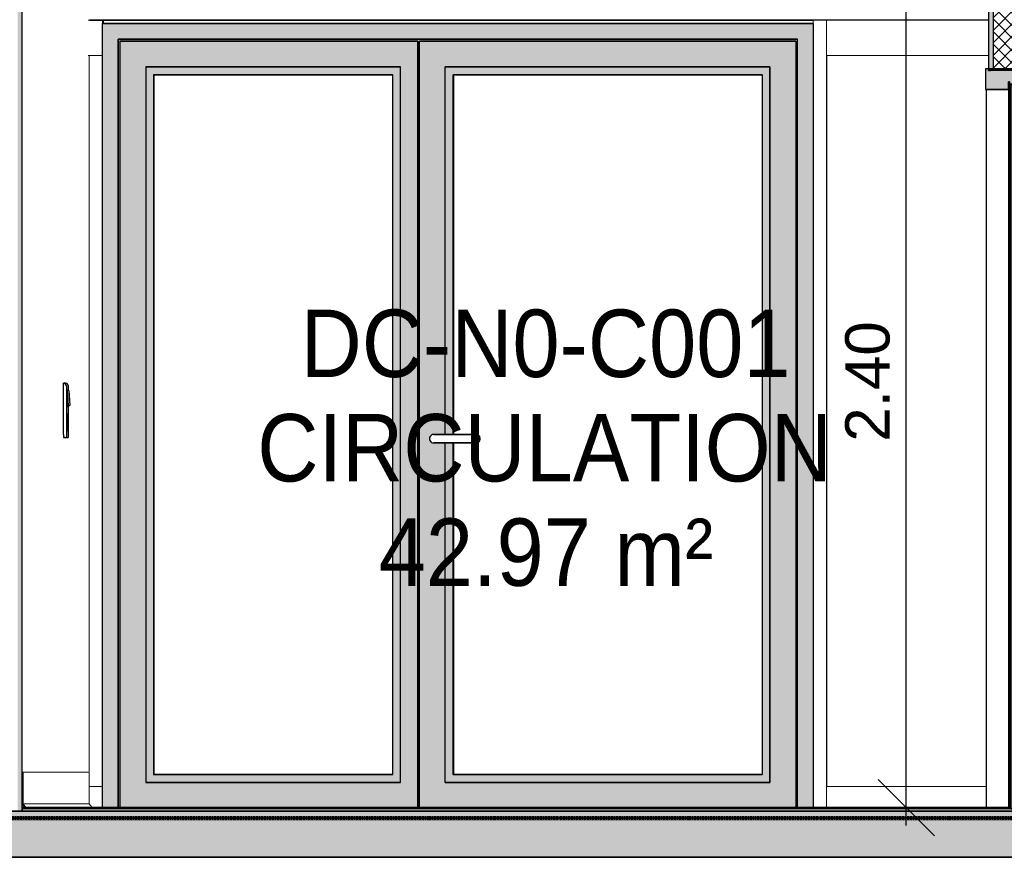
# Model space of a CAD drawing. Header units: centimetres. Extents: x -3137 to 8943, y -3619 to 550.
# Tile 13 of 47: x 1522 to 1799, y -13 to 223. Entities that reach past the tile are written whole.
import ezdxf

# ---------------------------------------------------------------- set-up
doc = ezdxf.new("R2010")
doc.units = ezdxf.units.CM
doc.linetypes.add('Tiret_2_', pattern=[0.25, 0.125, -0.125])
for name, color, linetype, lineweight in [('0-1', 7, 'Continuous', 5), ('A-DOOR', 7, 'Continuous', 25), ('A-DOOR-FRAM', 7, 'Continuous', 25), ('COTGEN-50', 7, 'Continuous', 30), ('HACHURE_C-5', 7, 'Continuous', 18), ('MUR', 7, 'Continuous', 25), ('MUR_C', 7, 'Continuous', 25), ('PORTE-Cadre-meneau', 7, 'Continuous', 25), ('PORTE-panneau', 7, 'Continuous', 25), ('SERRU-traverse', 7, 'Continuous', 18), ('SOL', 7, 'Continuous', 25), ('SOL_C', 7, 'Continuous', 25)]:
    doc.layers.add(name, color=color, linetype=linetype, lineweight=lineweight)
for name, color, linetype, lineweight, true_color in [('A-FLOR-PATT-1', 7, 'Continuous', 25, 0x616161), ('A-FLOR-PATT-2', 7, 'Continuous', 18, 0x787878), ('A-FLOR-PATT-3', 7, 'Continuous', 25, 0x787878), ('ANNOTATIONS-1', 4, 'Tiret_2_', 100, 0x00ffff), ('ANNOTATIONS-2', 7, 'Continuous', 25, 0x7f7f7f), ('COTGEN-1', 9, 'Continuous', 30, 0x808080), ('ETIQUETTE-1', 9, 'Continuous', 30, 0x808080), ('HACHURE_C-4', 7, 'Continuous', 25, 0xdadada), ('ING_ELE', 7, 'Continuous', 25, 0x7f7f7f), ('MENUISERIES-2', 9, 'Continuous', 18, 0x808080), ('PORTE-1', 9, 'Continuous', 18, 0x808080), ('PORTE-2', 9, 'Continuous', 25, 0x808080), ('PORTE-3', 7, 'Continuous', 25, 0xc0c0c0), ('PORTE-Cadre-meneau-1', 9, 'Continuous', 25, 0x808080), ('PORTE-panneau-1', 9, 'Continuous', 25, 0x808080), ('PORTE-verre', 7, 'Continuous', 25, 0x5c63b1), ('PORTE_C-1', 9, 'Continuous', 25, 0x808080), ('SERRU-2', 9, 'Continuous', 18, 0x808080), ('Z-2', 9, 'Continuous', 18, 0x808080)]:
    doc.layers.add(name, color=color, linetype=linetype, lineweight=lineweight, true_color=true_color)
doc.styles.add('Arial', font='arial.ttf', dxfattribs={"width": 0.9, "height": 19})
doc.styles.add('Arial_1', font='arial.ttf', dxfattribs={"height": 12.5})
doc.dimstyles.new('DRMN_COTE', dxfattribs={"dimscale": 30.48, "dimtxt": 12.753242, "dimasz": 0.520833, "dimexe": 0.164042, "dimexo": 0.0625, "dimgap": 0.032808, "dimtad": 1, "dimlfac": 0.01, "dimrnd": 0.01, "dimzin": 0, "dimdsep": 46, "dimtxsty": 'Arial_1', "dimblk1": 'OBLIQUE', "dimblk2": 'OBLIQUE', "dimsah": 1, "dimcen": 0.09, "dimdle": 0.164042, "dimazin": 0, "dimtfac": 1, "dimtdec": 4, "dimtix": 1, "dimtmove": 0, "dimatfit": 3, "dimfxl": 0.164042, "dimfxlon": 1, "dimtvp": 1, "dimtolj": 1, "dimtzin": 0, "dimarcsym": 2})

# ---------------------------------------------------------------- blocks, each defined once
blk = doc.blocks.new('PRT_SIMPLE_HUI_58x68x48 - PRT_BOIS_1V_930x2040x40-552385-Coupe AA_Lot 05_Faux-plafond')
at = {"layer": 'PORTE-2'}
blk.add_hatch(color=256, dxfattribs=at).paths.add_polyline_path([(607.12, 1), (607.37, 1), (607.37, 1.75), (608.48, 1.75), (608.48, 1), (608.73, 1), (608.73, 2), (607.12, 1.98), (607.12, 1.75)])
h = blk.add_hatch(color=256, dxfattribs=at)
h.paths.add_polyline_path([(608.56, 0), (608.45, 0.78), (608.35, 0.77), (608.46, 0)])
h.paths.add_polyline_path([(607.29, 0), (607.4, 0.06), (607.5, 0.77), (607.39, 0.72)])
h.paths.add_polyline_path([(607.93, 1.2), (608, 1.36), (607.85, 1.36)])
h.paths.add_polyline_path([(607.98, 1.46), (607.98, 1.75), (607.88, 1.75), (607.88, 1.46)])
at = {"layer": 'PORTE-Cadre-meneau-1'}
blk.add_hatch(color=256, dxfattribs=at).paths.add_polyline_path([(599.7, 203.45), (605.27, 203.45), (605.27, 205.6), (605.62, 205.6), (605.62, 204.95), (610.08, 204.95), (610.08, 209.25), (609.23, 209.25), (609.23, 208.79), (599.7, 208.79), (599.7, 209.25), (598.85, 209.25), (598.85, 203.45), (598.93, 203.45)])
at = {"layer": 'PORTE-panneau-1'}
blk.add_hatch(color=256, dxfattribs=at).paths.add_polyline_path([(605.92, 0.7), (607.12, 0.7), (607.12, 2), (608.73, 1.98), (608.73, 0.7), (609.93, 0.7), (609.93, 204.7), (605.92, 204.7), (605.92, 6.19)])
at = {"layer": 'A-DOOR'}
for p, q in [((605.92, 204.7), (605.92, 0.7)), ((609.93, 204.7), (605.92, 204.7)), ((609.93, 0.7), (609.93, 204.7)), ((605.92, 0.7), (607.12, 0.7)), ((607.12, 0.7), (607.12, 2)), ((607.12, 2), (608.73, 2)), ((608.73, 1.98), (608.73, 0.7)), ((608.73, 0.7), (609.93, 0.7))]:
    blk.add_line(p, q, dxfattribs=at)
at = {"layer": 'A-DOOR-FRAM'}
for p, q in [((599.7, 209.25), (598.85, 209.25)), ((598.85, 209.25), (598.85, 203.45)), ((599.7, 208.79), (599.7, 209.25)), ((609.23, 208.79), (599.7, 208.79)), ((610.08, 209.25), (609.23, 209.25)), ((609.23, 209.25), (609.23, 208.79)), ((610.08, 204.95), (610.08, 209.25)), ((605.27, 203.45), (605.27, 205.6)), ((605.27, 205.6), (605.62, 205.6)), ((605.62, 205.6), (605.62, 204.95)), ((598.85, 203.45), (605.27, 203.45)), ((605.62, 204.95), (610.08, 204.95))]:
    blk.add_line(p, q, dxfattribs=at)
at = {"layer": 'PORTE-2'}
for p, q in [((607.59, 1.75), (607.37, 1.75)), ((607.57, 1), (607.37, 1)), ((607.6, 0), (607.39, 0)), ((607.59, 1.75), (607.59, 1.03)), ((608.18, 1.75), (607.98, 1.75)), ((608.18, 1.75), (608.18, 1.46)), ((608.77, 0), (608.56, 0))]:
    blk.add_line(p, q, dxfattribs=at)
for centre, major_axis, start_param, end_param in [((608.13, 0.78), (0, 0.527), 0.454815, 0.839165), ((608.13, 0.77), (0, 0.427), 0.000487, 1.004792), ((607.88, 1.46), (0, 0.2), 3.73688, 4.712389), ((608.13, 0.77), (0, 0.427), 6.02098, 6.282699), ((608.38, 1.46), (0, 0.2), 1.570796, 2.790303), ((608.13, 0.78), (0, 0.527), 5.687995, 5.931896)]:
    blk.add_ellipse(centre, major_axis=major_axis, ratio=0.997327, start_param=start_param, end_param=end_param, dxfattribs=at)
at = {"layer": 'PORTE-Cadre-meneau'}
for p, q in [((600.29, 209.25), (599.7, 209.25)), ((599.7, 208.79), (600.25, 208.79)), ((610.61, 209.25), (610.08, 209.25)), ((610.61, 1), (610.61, 209.25)), ((605.56, 205.6), (605.27, 205.6)), ((605.62, 205.6), (605.56, 205.6)), ((605.56, 1), (605.56, 205.6)), ((605.4, 203.45), (599.02, 203.45)), ((599.02, 203.45), (599.02, 1)), ((605.27, 203.45), (605.4, 203.45)), ((605.4, 1), (605.4, 203.45)), ((610.3, 204.95), (605.86, 204.95)), ((605.86, 1), (605.86, 204.95)), ((610.08, 204.95), (610.3, 204.95)), ((610.3, 1), (610.3, 204.95)), ((605.4, 0), (599.02, 0)), ((605.56, 0), (605.4, 0)), ((605.91, 0), (605.56, 0)), ((610.3, 0), (605.86, 0)), ((610.61, 0), (610.3, 0))]:
    blk.add_line(p, q, dxfattribs=at)
at = {"layer": 'PORTE-panneau'}
for p, q in [((610.13, 204.7), (609.93, 204.7)), ((610.13, 1), (610.13, 204.7)), ((607.12, 2), (607.34, 2))]:
    blk.add_line(p, q, dxfattribs=at)
at = {"layer": 'PORTE_C-1'}
for p, q in [((608.73, 2), (607.12, 2)), ((607.12, 2), (607.12, 1)), ((607.12, 1), (607.37, 1)), ((607.4, 0.78), (607.29, 0)), ((607.29, 0), (607.39, 0)), ((607.37, 1), (607.37, 1.75)), ((607.37, 1.75), (608.48, 1.75)), ((607.39, 0), (607.5, 0.77)), ((607.98, 1.75), (607.88, 1.75)), ((607.88, 1.75), (607.88, 1.46)), ((607.98, 1.46), (607.98, 1.75)), ((608.35, 0.77), (608.46, 0)), ((608.56, 0), (608.45, 0.78)), ((608.46, 0), (608.56, 0)), ((608.48, 1.75), (608.48, 1)), ((608.48, 1), (608.73, 1)), ((608.73, 1), (608.73, 2))]:
    blk.add_line(p, q, dxfattribs=at)
at = {"layer": 'PORTE_C-1', "flags": 128}
for points in [[(607.74, 1.27), (607.63, 1.21), (607.53, 1.13), (607.46, 1.02), (607.41, 0.9), (607.4, 0.78)], [(607.5, 0.77), (607.51, 0.87), (607.54, 0.96), (607.59, 1.04), (607.66, 1.11), (607.74, 1.16), (607.83, 1.19), (607.93, 1.2)], [(607.88, 1.46), (607.87, 1.41), (607.85, 1.36), (607.82, 1.32), (607.79, 1.29), (607.74, 1.27)], [(607.93, 1.2), (608.02, 1.19), (608.11, 1.16), (608.19, 1.11), (608.26, 1.04), (608.31, 0.96), (608.34, 0.87), (608.35, 0.77)], [(608.11, 1.27), (608.06, 1.29), (608.03, 1.32), (608, 1.36), (607.98, 1.41), (607.98, 1.46)], [(608.45, 0.78), (608.44, 0.9), (608.39, 1.02), (608.32, 1.13), (608.22, 1.21), (608.11, 1.27)]]:
    blk.add_lwpolyline(points, dxfattribs=at)
blk = doc.blocks.new('Panneau système - Vitré-367573-Coupe AA_Lot 05_Faux-plafond')
at = {"layer": 'MENUISERIES-2'}
for p, q in [((317.92, 213), (214.11, 213)), ((214.11, 213), (214.11, 7)), ((214.11, 213), (214.26, 213)), ((214.26, 213), (317.92, 213)), ((346.31, 213), (346.11, 213)), ((346.31, 213), (346.47, 213)), ((346.4, 213), (346.47, 213)), ((214.11, 7), (317.62, 7)), ((214.11, 7), (214.26, 7)), ((317.62, 7), (214.26, 7)), ((346.47, 7), (346.34, 7)), ((346.47, 7), (346.4, 7))]:
    blk.add_line(p, q, dxfattribs=at)
blk = doc.blocks.new('Meneau rectangulaire - AWS60_60x70-367276-Coupe AA_Lot 05_Faux-plafond')
at = {"layer": 'MENUISERIES-2'}
for p, q in [((210.18, 7), (317.62, 7)), ((210.4, 7), (317.62, 7)), ((346.34, 7), (350.07, 7)), ((346.48, 7), (350.07, 7)), ((350.07, 7), (350.07, 1)), ((210.18, 0), (350.07, 0)), ((350.3, 0), (210.4, 0)), ((350.07, 0), (350.3, 0))]:
    blk.add_line(p, q, dxfattribs=at)
blk = doc.blocks.new('Meneau rectangulaire - AWS60_60x38-356570-Coupe AA_Lot 05_Faux-plafond')
at = {"layer": 'MENUISERIES-2'}
for p, q in [((346.5, 213), (346.28, 213)), ((346.28, 213), (350.07, 213)), ((346.28, 10.88), (346.28, 213)), ((350.07, 213), (346.5, 213)), ((350.07, 7), (350.07, 213)), ((350.07, 7), (346.34, 7)), ((346.34, 7), (346.5, 7)), ((346.5, 7), (350.07, 7))]:
    blk.add_line(p, q, dxfattribs=at)
blk = doc.blocks.new('Meneau rectangulaire - AWS60_60x100-367290-Coupe AA_Lot 05_Faux-plafond')
at = {"layer": 'MENUISERIES-2'}
for p, q in [((317.92, 223), (210.18, 223)), ((210.4, 223), (317.92, 223)), ((350.07, 223), (346.04, 223)), ((346.48, 223), (350.3, 223)), ((350.3, 223), (350.07, 223)), ((350.07, 223), (350.07, 213)), ((350.3, 221.99), (350.3, 223)), ((317.92, 213), (210.18, 213)), ((317.92, 213), (210.4, 213)), ((350.07, 213), (346.04, 213)), ((350.07, 213), (346.48, 213))]:
    blk.add_line(p, q, dxfattribs=at)
blk = doc.blocks.new('Panneau système - Vitré-441912-Coupe AA_Lot 05_Faux-plafond')
at = {"layer": 'MENUISERIES-2'}
for p, q in [((599.7, 213.03), (554.1, 213.03)), ((554.1, 213.03), (554.1, 7)), ((554.26, 213.03), (554.1, 213.03)), ((554.26, 213.03), (599.7, 213.03)), ((554.1, 7), (599.02, 7)), ((554.1, 7), (554.26, 7)), ((599.02, 7), (554.26, 7))]:
    blk.add_line(p, q, dxfattribs=at)
blk = doc.blocks.new('Meneau rectangulaire - AWS60_60x70-441910-Coupe AA_Lot 05_Faux-plafond')
at = {"layer": 'MENUISERIES-2'}
for p, q in [((554.07, 1), (554.07, 7)), ((554.07, 7), (554.29, 7)), ((599.02, 7), (554.07, 7)), ((599.02, 7), (554.29, 7)), ((554.29, 0), (554.07, 0)), ((554.07, 0), (614.39, 0)), ((614.61, 0), (554.29, 0)), ((614.39, 0), (614.61, 0))]:
    blk.add_line(p, q, dxfattribs=at)
blk = doc.blocks.new('Meneau rectangulaire - AWS60_60x100-441911-Coupe AA_Lot 05_Faux-plafond')
at = {"layer": 'MENUISERIES-2'}
for p, q in [((554.07, 213.03), (554.07, 223.03)), ((599.7, 223.03), (554.07, 223.03)), ((554.29, 213.03), (554.07, 213.03)), ((554.07, 213.03), (599.7, 213.03)), ((554.29, 213.03), (599.7, 213.03))]:
    blk.add_line(p, q, dxfattribs=at)
blk = doc.blocks.new('Meneau rectangulaire - AWS60_60x38-368963-Coupe AA_Lot 05_Faux-plafond')
at = {"layer": 'MENUISERIES-2'}
for p, q in [((550.27, 223.03), (554.07, 223.03)), ((550.27, 223.03), (550.27, 1)), ((554.07, 1), (554.07, 223.03)), ((550.27, 0), (550.5, 0)), ((554.07, 0), (550.27, 0)), ((550.5, 0), (554.29, 0)), ((554.29, 0), (554.07, 0))]:
    blk.add_line(p, q, dxfattribs=at)
blk = doc.blocks.new('12_CORNIERE HABILLAGE - 12_CORNIERE HABILLAGE-370872-Coupe AA_Lot 05_Faux-plafond')
at = {"layer": 'Z-2'}
for p, q in [((599.7, 223), (346.04, 223)), ((346.48, 223), (550.28, 223))]:
    blk.add_line(p, q, dxfattribs=at)
blk = doc.blocks.new('51_2V_PV_MV_XX_XX - Type 1-413066-Coupe AA_Lot 05_Faux-plafond')
at = {"layer": 'PORTE-3'}
for points in [[(350.07, 1), (354.47, 1), (354.47, 217.6), (545.87, 217.6), (545.87, 1), (550.27, 1), (550.27, 222), (350.07, 222), (350.07, 6.19)], [(439.35, 215.6), (439.35, 216.6), (438.88, 216.6), (438.88, 215.6)], [(439.35, 2.3), (439.35, 215.6), (438.88, 215.6), (438.88, 2.3)], [(455.44, 8.1), (538.07, 8.1), (538.07, 209.8), (446.64, 209.8), (446.64, 106.2), (448.84, 106.2), (448.84, 207.6), (535.88, 207.6), (535.88, 10.3), (448.84, 10.3), (448.84, 103.8), (446.64, 103.8), (446.64, 8.1), (448.84, 8.1)], [(364.57, 10.3), (364.57, 207.6), (364.47, 207.6), (364.47, 10.3)], [(545.37, 1), (545.4, 1), (545.37, 65.24)], [(438.85, 1), (438.88, 1), (438.85, 2.3)], [(439.35, 2.3), (439.35, 2.3), (438.88, 2.3)], [(439.35, 1.52), (439.35, 2), (438.88, 2), (438.88, 1.52)]]:
    blk.add_hatch(color=256, dxfattribs=at).paths.add_polyline_path(points)
h = blk.add_hatch(color=256, dxfattribs=at)
h.paths.add_polyline_path([(354.5, 1), (354.97, 1), (355.01, 217.1), (438.88, 217.1), (438.88, 216.6), (439.35, 216.6), (439.35, 217.1), (545.4, 217.1), (545.4, 1), (545.87, 1), (545.87, 217.6), (354.5, 217.6), (354.5, 1.52)])
h.paths.add_polyline_path([(438.88, 1), (439.35, 1), (439.35, 1.52), (438.88, 1.52)])
h = blk.add_hatch(color=256, dxfattribs=at)
h.paths.add_polyline_path([(354.97, 1), (438.85, 1), (438.85, 217.1), (354.97, 217.08), (354.97, 6.19)])
h.paths.add_polyline_path([(364.47, 8.1), (362.27, 8.1), (362.27, 209.8), (434.05, 209.8), (434.05, 8.1), (375.72, 8.1)])
h = blk.add_hatch(color=256, dxfattribs=at)
h.paths.add_polyline_path([(439.35, 1), (545.37, 1), (545.37, 217.1), (439.35, 217.1), (439.35, 8.1)])
h.paths.add_polyline_path([(535.88, 8.1), (446.64, 8.1), (446.64, 103.8), (443.07, 103.84), (442.78, 103.96), (442.53, 104.15), (442.34, 104.4), (442.22, 104.69), (442.18, 105), (442.22, 105.31), (442.34, 105.6), (442.53, 105.85), (442.78, 106.04), (443.22, 106.18), (443.38, 106.2), (446.64, 106.2), (446.64, 209.8), (538.07, 209.8), (538.07, 10.3), (538.15, 10.3), (538.07, 8.1)])
h = blk.add_hatch(color=256, dxfattribs=at)
h.paths.add_polyline_path([(375.72, 8.1), (434.05, 8.1), (434.05, 209.8), (362.27, 209.8), (362.27, 8.1), (364.47, 8.1)])
h.paths.add_polyline_path([(375.72, 10.3), (364.47, 10.3), (364.47, 207.6), (431.85, 207.6), (431.85, 10.3), (407.61, 10.3)])
h = blk.add_hatch(color=256, dxfattribs=at)
h.paths.add_polyline_path([(448.94, 10.3), (448.94, 103.8), (448.84, 103.8), (448.84, 10.3)])
h.paths.add_polyline_path([(448.94, 106.2), (448.94, 207.6), (448.84, 207.6), (448.84, 106.2)])
at = {"layer": 'PORTE-2'}
for p, q in [((455.54, 106.2), (443.38, 106.2)), ((443.59, 106.2), (443.43, 106.2)), ((443.43, 106.2), (455.58, 106.2)), ((455.58, 106.2), (455.54, 106.2)), ((443.38, 103.8), (455.54, 103.8)), ((443.43, 103.8), (443.59, 103.8)), ((455.58, 103.8), (443.43, 103.8)), ((455.54, 103.8), (455.58, 103.8))]:
    blk.add_line(p, q, dxfattribs=at)
at = {"layer": 'PORTE-2', "flags": 128}
for points in [[(455.54, 103.8), (455.69, 103.82), (455.84, 103.89), (455.98, 104), (456.1, 104.15), (456.19, 104.33), (456.27, 104.54), (456.31, 104.77), (456.33, 105), (456.31, 105.23), (456.27, 105.46), (456.19, 105.67), (456.1, 105.85), (455.98, 106), (455.84, 106.11), (455.69, 106.18), (455.54, 106.2)], [(455.58, 106.2), (455.74, 106.18), (455.89, 106.11), (456.02, 106), (456.14, 105.85), (456.24, 105.67), (456.31, 105.46), (456.36, 105.23), (456.37, 105), (456.36, 104.77), (456.31, 104.54), (456.24, 104.33), (456.14, 104.15), (456.02, 104), (455.89, 103.89), (455.74, 103.82), (455.58, 103.8)]]:
    blk.add_lwpolyline(points, dxfattribs=at)
at = {"layer": 'PORTE-2'}
blk.add_ellipse((443.38, 105), major_axis=(0, 1.2), ratio=0.999273, start_param=0, end_param=3.141593, dxfattribs=at)
at = {"layer": 'PORTE-Cadre-meneau'}
for p, q in [((350.07, 222), (350.3, 222)), ((350.07, 222), (550.27, 222)), ((350.07, 1), (350.07, 222)), ((550.27, 222), (350.3, 222)), ((550.27, 222), (550.27, 1)), ((354.47, 217.6), (354.47, 1)), ((545.87, 217.6), (354.47, 217.6)), ((354.5, 217.6), (545.87, 217.6)), ((354.5, 1), (354.5, 217.6)), ((354.97, 217.1), (354.97, 1)), ((438.85, 217.1), (354.97, 217.1)), ((355.01, 217.1), (438.88, 217.1)), ((438.84, 216.6), (439.35, 216.6)), ((438.85, 1), (438.85, 217.1)), ((438.88, 217.1), (438.85, 217.1)), ((438.88, 217.1), (438.88, 215.6)), ((439.35, 216.6), (438.88, 216.6)), ((545.37, 217.1), (439.35, 217.1)), ((439.35, 1), (439.35, 217.1)), ((439.38, 217.1), (545.4, 217.1)), ((545.37, 217.1), (545.37, 1)), ((545.4, 217.1), (545.37, 217.1)), ((545.4, 217.1), (545.4, 1)), ((545.87, 1), (545.87, 217.6)), ((438.88, 215.6), (439.35, 215.6)), ((438.88, 215.6), (438.88, 2.3)), ((439.35, 215.6), (438.88, 215.6)), ((362.27, 209.8), (362.27, 8.1)), ((362.27, 209.8), (362.37, 209.8)), ((434.05, 209.8), (362.27, 209.8)), ((362.27, 209.8), (362.27, 8.1)), ((362.27, 209.8), (434.05, 209.8)), ((362.46, 209.8), (362.27, 209.8)), ((362.37, 209.8), (434.05, 209.8)), ((434.05, 209.8), (362.46, 209.8)), ((434.05, 8.1), (434.05, 209.8)), ((434.05, 8.1), (434.05, 209.8)), ((446.64, 106.2), (446.64, 209.8)), ((446.64, 209.8), (446.74, 209.8)), ((538.07, 209.8), (446.64, 209.8)), ((446.84, 209.8), (446.64, 209.8)), ((446.64, 106.2), (446.64, 209.8)), ((446.64, 209.8), (538.07, 209.8)), ((446.74, 209.8), (538.07, 209.8)), ((538.07, 209.8), (446.84, 209.8)), ((538.07, 8.1), (538.07, 209.8)), ((538.07, 209.8), (538.07, 8.1)), ((364.47, 207.6), (364.47, 10.3)), ((364.47, 207.6), (431.85, 207.6)), ((364.57, 207.6), (364.47, 207.6)), ((364.57, 10.3), (364.57, 207.6)), ((431.85, 207.6), (364.57, 207.6)), ((431.85, 10.3), (431.85, 207.6)), ((448.84, 207.6), (535.88, 207.6)), ((448.84, 106.2), (448.84, 207.6)), ((448.94, 207.6), (448.84, 207.6)), ((448.94, 207.6), (448.94, 106.2)), ((535.88, 207.6), (448.94, 207.6)), ((535.88, 207.6), (535.88, 10.3)), ((446.64, 8.1), (446.64, 103.8)), ((446.64, 8.1), (446.64, 103.8)), ((448.84, 10.3), (448.84, 103.8)), ((448.94, 103.8), (448.94, 10.3)), ((364.47, 10.3), (364.57, 10.3)), ((364.47, 10.3), (431.85, 10.3)), ((431.85, 10.3), (364.57, 10.3)), ((535.88, 10.3), (448.84, 10.3)), ((448.84, 10.3), (448.94, 10.3)), ((448.94, 10.3), (535.88, 10.3)), ((362.37, 8.1), (362.27, 8.1)), ((362.27, 8.1), (434.05, 8.1)), ((362.27, 8.1), (362.46, 8.1)), ((362.27, 8.1), (434.05, 8.1)), ((434.05, 8.1), (362.37, 8.1)), ((362.46, 8.1), (434.05, 8.1)), ((446.74, 8.1), (446.64, 8.1)), ((446.64, 8.1), (538.07, 8.1)), ((446.84, 8.1), (446.64, 8.1)), ((538.07, 8.1), (446.64, 8.1)), ((446.74, 8.1), (538.07, 8.1)), ((538.07, 8.1), (446.84, 8.1)), ((354.97, 0.8), (438.85, 0.8)), ((438.88, 0.8), (355.01, 0.8)), ((438.85, 1.52), (439.35, 1.52)), ((439.35, 2.3), (438.88, 2.3)), ((438.88, 2.3), (438.88, 1)), ((438.88, 2.3), (439.35, 2.3)), ((438.88, 2.3), (439.35, 2.3)), ((439.35, 2.3), (438.88, 2.3)), ((438.88, 2), (439.35, 2)), ((438.88, 2), (439.35, 2)), ((438.88, 1.52), (439.35, 1.52)), ((545.37, 0.8), (439.35, 0.8)), ((545.4, 0.8), (439.38, 0.8)), ((354.47, 0), (350.07, 0)), ((350.3, 0), (350.07, 0)), ((350.3, 0), (550.5, 0)), ((545.9, 0), (354.5, 0)), ((550.27, 0), (545.87, 0)), ((550.27, 0), (550.5, 0))]:
    blk.add_line(p, q, dxfattribs=at)
at = {"layer": 'PORTE-verre'}
for p, q in [((362.37, 209.8), (362.46, 209.8)), ((434.05, 209.8), (362.37, 209.8)), ((362.46, 209.8), (434.05, 209.8)), ((446.74, 209.8), (446.84, 209.8)), ((538.07, 209.8), (446.74, 209.8)), ((446.84, 209.8), (538.07, 209.8)), ((362.46, 8.1), (362.37, 8.1)), ((434.05, 8.1), (362.37, 8.1)), ((434.05, 8.1), (362.46, 8.1)), ((446.84, 8.1), (446.74, 8.1)), ((538.07, 8.1), (446.74, 8.1)), ((538.07, 8.1), (446.84, 8.1))]:
    blk.add_line(p, q, dxfattribs=at)
blk = doc.blocks.new('Garde-corps - Garde-corps-494344-Coupe AA_Lot 05_Faux-plafond')
at = {"layer": 'SERRU-traverse'}
for p, q in [((486.55, 0), (489.54, 0)), ((491.8, 0), (486.55, 0)), ((494.8, 0), (489.54, 0)), ((492.54, 0), (495.54, 0)), ((497.8, 0), (492.54, 0)), ((500.8, 0), (495.54, 0)), ((498.54, 0), (501.53, 0)), ((503.81, 0), (498.54, 0)), ((506.81, 0), (501.53, 0)), ((504.53, 0), (507.53, 0)), ((509.81, 0), (504.53, 0)), ((512.81, 0), (507.53, 0))]:
    blk.add_line(p, q, dxfattribs=at)
blk = doc.blocks.new('Garde-corps - Garde-corps-512182-Coupe AA_Lot 05_Faux-plafond')
at = {"layer": 'SERRU-traverse'}
for p, q in [((346.04, 11), (327.45, 11)), ((327.45, 11), (327.45, 1.95)), ((327.45, 11), (346.04, 11)), ((327.75, 2.04), (327.75, 10.7)), ((346.34, 10.7), (346.34, 2.04)), ((327.45, 1.95), (328.15, 1)), ((328.46, 1.08), (327.75, 2.04)), ((327.75, 2.04), (346.34, 2.04)), ((328.15, 1), (328.8, 1)), ((328.64, 1.08), (328.46, 1.08)), ((328.46, 1.08), (328.78, 1.08)), ((328.64, 1.08), (328.78, 1.08)), ((347.29, 1.11), (328.71, 1.11)), ((328.8, 1), (347.39, 1)), ((346.34, 2.04), (347.03, 1.1))]:
    blk.add_line(p, q, dxfattribs=at)
at = {"layer": 'SERRU-traverse', "flags": 128}
for points in [[(327.75, 10.7), (327.74, 10.77), (327.72, 10.83), (327.68, 10.89), (327.63, 10.94), (327.58, 10.97), (327.51, 10.99), (327.45, 11)], [(328.8, 1), (328.8, 1.02), (328.8, 1.05), (328.79, 1.07), (328.77, 1.09), (328.75, 1.1), (328.73, 1.11), (328.7, 1.11), (328.68, 1.11), (328.65, 1.1), (328.64, 1.08)]]:
    blk.add_lwpolyline(points, dxfattribs=at)
at = {"layer": 'SERRU-traverse'}
for centre, major_axis, start_param, end_param in [((346.04, 10.7), (0, 0.3), 4.712389, 6.283185), ((347.29, 1.02), (0, 0.0944), 4.524713, 6.348776)]:
    blk.add_ellipse(centre, major_axis=major_axis, ratio=0.997342, start_param=start_param, end_param=end_param, dxfattribs=at)
blk = doc.blocks.new('Garde-corps - Garde-corps-512326-Coupe AA_Lot 05_Faux-plafond')
at = {"layer": 'SERRU-traverse'}
for p, q in [((598.95, 1), (599.02, 1)), ((599.02, 1), (598.95, 1))]:
    blk.add_line(p, q, dxfattribs=at)
blk.add_ellipse((599.04, 1.02), major_axis=(0, 0.0944), ratio=0.997327, start_param=0.19499, end_param=1.758473, dxfattribs=at)
blk = doc.blocks.new('B02_ARC_rvt-2-Coupe AA_Lot 05_Faux-plafond')
at = {"layer": 'A-FLOR-PATT-1'}
blk.add_hatch(color=256, dxfattribs=at).paths.add_polyline_path([(654.73, 0), (921.1, 0), (921.1, 0.8), (327.45, 0.8), (327.45, 0), (646.76, 0)])
at = {"layer": 'A-FLOR-PATT-2'}
h = blk.add_hatch(dxfattribs=at)
h.set_pattern_fill('FP_4', color=256, style=0, pattern_type=2)
h.set_pattern_definition([(45, (-0.387, -172.5), (-4.490128, 4.490128), [3.175, -3.175])])
h.paths.add_polyline_path([(-644.66, -2), (1594.47, -2), (1594.47, 0), (-2122.25, 0), (-2122.25, -2), (-676.54, -2)])
at = {"layer": 'HACHURE_C-4'}
for points in [[(326.19, 0), (327.45, 0), (327.4, 257.75), (327.29, 257.77), (327.26, 258.13), (327.26, 261.11), (327.3, 268.25), (327.45, 268.25), (327.45, 314.21), (326.19, 314.21), (326.19, 6.19)], [(600.96, 209.25), (600.96, 314.21), (599.7, 314.21), (599.7, 209.25)]]:
    blk.add_hatch(color=256, dxfattribs=at).paths.add_polyline_path(points)
at = {"layer": 'HACHURE_C-5'}
h = blk.add_hatch(dxfattribs=at)
h.set_pattern_fill('FP_3', color=256, style=0, pattern_type=2)
h.set_pattern_definition([(45, (-3.562, -172.5), (-1.767767, 1.767767), []), (135, (-3.562, -172.5), (-1.767767, -1.767767), [])])
h.paths.add_polyline_path([(607.98, 209.25), (607.98, 314.21), (600.96, 314.21), (600.96, 209.25)])
at = {"layer": 'MUR'}
for p, q in [((550.27, 223), (346.48, 223)), ((346.48, 223), (550.27, 223)), ((609.73, 209.25), (600.25, 209.25)), ((600.25, 208.79), (600.25, 209.25)), ((327.45, 0), (346.48, 0)), ((609.73, 0), (600.25, 0))]:
    blk.add_line(p, q, dxfattribs=at)
at = {"layer": 'MUR_C'}
for p, q in [((599.7, 314.21), (599.7, 209.25)), ((600.96, 314.21), (600.96, 209.25)), ((327.45, 0), (327.45, 257.75)), ((599.7, 209.25), (609.23, 209.25)), ((317.92, 0), (327.45, 0))]:
    blk.add_line(p, q, dxfattribs=at)
at = {"layer": 'SOL'}
for p, q in [((615.37, 0), (270.45, 0)), ((336.54, 0), (317.92, 0))]:
    blk.add_line(p, q, dxfattribs=at)
at = {"layer": 'SOL_C'}
for p, q in [((1594.47, 0), (-2122.25, 0)), ((605.92, 1), (327.45, 1)), ((327.45, 1), (327.45, 0.8)), ((921.1, 0.8), (327.45, 0.8)), ((327.45, 0.8), (327.45, 0)), ((327.45, 0.8), (605.92, 0.8)), ((327.45, 0), (921.1, 0)), ((-2122.25, -2), (1594.47, -2))]:
    blk.add_line(p, q, dxfattribs=at)
at = {"layer": 'MENUISERIES-2'}
for name in ['Meneau rectangulaire - AWS60_60x100-367290-Coupe AA_Lot 05_Faux-plafond', 'Meneau rectangulaire - AWS60_60x38-368963-Coupe AA_Lot 05_Faux-plafond', 'Meneau rectangulaire - AWS60_60x100-441911-Coupe AA_Lot 05_Faux-plafond', 'Panneau système - Vitré-367573-Coupe AA_Lot 05_Faux-plafond', 'Meneau rectangulaire - AWS60_60x38-356570-Coupe AA_Lot 05_Faux-plafond', 'Panneau système - Vitré-441912-Coupe AA_Lot 05_Faux-plafond', 'Meneau rectangulaire - AWS60_60x70-367276-Coupe AA_Lot 05_Faux-plafond', 'Meneau rectangulaire - AWS60_60x70-441910-Coupe AA_Lot 05_Faux-plafond']:
    blk.add_blockref(name, (0, 0), dxfattribs=at)
at = {"layer": 'PORTE-1'}
for name in ['51_2V_PV_MV_XX_XX - Type 1-413066-Coupe AA_Lot 05_Faux-plafond', 'PRT_SIMPLE_HUI_58x68x48 - PRT_BOIS_1V_930x2040x40-552385-Coupe AA_Lot 05_Faux-plafond']:
    blk.add_blockref(name, (0, 0), dxfattribs=at)
at = {"layer": 'SERRU-2'}
for name in ['Garde-corps - Garde-corps-512182-Coupe AA_Lot 05_Faux-plafond', 'Garde-corps - Garde-corps-494344-Coupe AA_Lot 05_Faux-plafond', 'Garde-corps - Garde-corps-512326-Coupe AA_Lot 05_Faux-plafond']:
    blk.add_blockref(name, (0, 0), dxfattribs=at)
at = {"layer": 'Z-2'}
blk.add_blockref('12_CORNIERE HABILLAGE - 12_CORNIERE HABILLAGE-370872-Coupe AA_Lot 05_Faux-plafond', (0, 0), dxfattribs=at)
blk = doc.blocks.new('B02_DC_STR_rvt-2-Coupe AA_Lot 05_Faux-plafond')
at = {"layer": 'A-FLOR-PATT-3'}
blk.add_hatch(color=256, dxfattribs=at).paths.add_polyline_path([(-2156.27, -13), (1660.55, -13), (1660.55, -8.88), (1647.97, -8.88), (1647.97, -2), (-2175.78, -2), (-2175.78, -8.88), (-2188.37, -8.88), (-2188.37, -13), (-2175.78, -13)])
at = {"layer": 'ANNOTATIONS-1'}
blk.add_line((-86.02, -2), (635.58, -2), dxfattribs=at)
at = {"layer": 'MUR'}
for p, q in [((-2150.81, -13), (1649.68, -13)), ((1645.3, -13), (-2146.43, -13))]:
    blk.add_line(p, q, dxfattribs=at)
at = {"layer": 'SOL'}
for p, q in [((635.58, -2), (-84.52, -2)), ((-2219.04, -13), (1690.2, -13))]:
    blk.add_line(p, q, dxfattribs=at)
at = {"layer": 'SOL_C'}
for p, q in [((1647.97, -2), (-2175.78, -2)), ((-2123.96, -13), (1590.97, -13))]:
    blk.add_line(p, q, dxfattribs=at)
blk = doc.blocks.new('Legrand_Mosaic_plaque_2x2_mod_vertical_blanc_078822L - Legrand_Mosaic_plaque_2x2_mod_vertical_blanc_078822L-V80-Coupe AA_Lot 05_Faux-plafond')
at = {"layer": 'ING_ELE'}
for p, q in [((339.63, 120.65), (339.03, 120.65)), ((339.03, 120.65), (339.63, 120.65)), ((339.03, 106.15), (339.03, 120.65)), ((339.88, 119.8), (339.88, 106.15)), ((340.48, 118.56), (340.48, 119.8)), ((340.01, 118.67), (340.35, 118.67)), ((340.01, 114.12), (340.01, 118.67)), ((340.01, 118.67), (340.35, 118.67)), ((340.35, 114.12), (340.01, 114.12)), ((340.01, 114.12), (340.35, 114.12)), ((340.48, 106.15), (340.48, 114.25)), ((340.01, 111.87), (340.35, 111.87)), ((340.35, 111.87), (340.01, 111.87)), ((340.01, 107.32), (340.01, 111.87)), ((340.35, 107.32), (340.01, 107.32)), ((340.35, 107.32), (340.01, 107.32)), ((339.09, 105.35), (339.94, 105.35)), ((339.57, 105.35), (339.09, 105.35)), ((339.94, 105.35), (340.42, 105.35))]:
    blk.add_line(p, q, dxfattribs=at)
for centre, major_axis, ratio, start_param, end_param in [((339.03, 119.8), (0, 0.85), 0.997342, 4.712389, 6.283185), ((339.63, 119.8), (0, 0.85), 0.997342, 4.712389, 6.283185), ((339.09, 106.15), (0, 0.8), 0.072869, 1.570796, 3.141593), ((339.94, 106.15), (0, 0.8), 0.072869, 1.570796, 3.141593), ((340.42, 106.15), (0, 0.8), 0.072869, 3.141593, 4.712389)]:
    blk.add_ellipse(centre, major_axis=major_axis, ratio=ratio, start_param=start_param, end_param=end_param, dxfattribs=at)
blk = doc.blocks.new('Legrand_Mosaic_va_et_vient_easy_led_10AX_2_mod_blanc_077011L - Legrand_Mosaic_va_et_vient_easy_led_10AX_2_mod_blanc_077011L-715042-Coupe AA_Lot 05_Faux-plafond')
at = {"layer": 'ING_ELE'}
for p, q in [((340.44, 118.65), (340.01, 118.65)), ((340.01, 118.65), (340.11, 118.65)), ((340.22, 118.56), (340.02, 118.58)), ((340.44, 118.65), (340.11, 118.65)), ((340.11, 118.65), (340.11, 114.15)), ((340.51, 114.33), (340.22, 118.56)), ((340.54, 118.56), (340.22, 118.56)), ((340.44, 118.56), (340.44, 118.65)), ((340.44, 118.57), (340.54, 118.56)), ((340.54, 118.56), (340.84, 114.33)), ((340.01, 114.15), (340.11, 114.15)), ((340.08, 114.15), (340.01, 114.13)), ((340.02, 114.21), (340.51, 114.33)), ((340.08, 114.15), (340.44, 114.15)), ((340.11, 114.15), (340.44, 114.15)), ((340.84, 114.33), (340.44, 114.24)), ((340.44, 114.15), (340.44, 114.24)), ((340.51, 114.33), (340.84, 114.33))]:
    blk.add_line(p, q, dxfattribs=at)
blk = doc.blocks.new('Legrand_Mosaic_prise_2P_T_FB_surface_2_mod_blanc_077111L - Legrand_Mosaic_prise_2P_T_FB_surface_2_mod_blanc_077111L-906741-Coupe AA_Lot 05_Faux-plafond')
at = {"layer": 'ING_ELE'}
for p, q in [((340.39, 111.85), (340.01, 111.85)), ((340.39, 111.85), (340.06, 111.85)), ((340.06, 111.85), (340.06, 107.35)), ((340.23, 111.58), (340.09, 111.58)), ((340.39, 107.35), (340.39, 111.85)), ((340.01, 107.35), (340.39, 107.35)), ((340.06, 107.35), (340.39, 107.35)), ((340.09, 107.62), (340.23, 107.62))]:
    blk.add_line(p, q, dxfattribs=at)
at = {"layer": 'ING_ELE', "flags": 128}
for points in [[(340.22, 110.85), (340.23, 110.83), (340.24, 110.81), (340.24, 110.8), (340.24, 110.79), (340.24, 110.78), (340.25, 110.78), (340.25, 110.77), (340.25, 110.77), (340.25, 110.77), (340.25, 110.77), (340.25, 110.76), (340.25, 110.76), (340.25, 110.76), (340.25, 110.76), (340.25, 110.76), (340.25, 110.76), (340.25, 110.75)], [(340.22, 110.63), (340.23, 110.65), (340.24, 110.67), (340.24, 110.68), (340.24, 110.69), (340.24, 110.69), (340.25, 110.7), (340.25, 110.7), (340.25, 110.71), (340.25, 110.71), (340.25, 110.71), (340.25, 110.71), (340.25, 110.72), (340.25, 110.72), (340.25, 110.72), (340.25, 110.72), (340.25, 110.72), (340.25, 110.72), (340.25, 110.73), (340.25, 110.73), (340.25, 110.73), (340.25, 110.73), (340.25, 110.73), (340.25, 110.73), (340.25, 110.73), (340.25, 110.73), (340.25, 110.73), (340.25, 110.73), (340.25, 110.73), (340.25, 110.73), (340.25, 110.74), (340.25, 110.74), (340.25, 110.74), (340.25, 110.74), (340.25, 110.74), (340.25, 110.74), (340.25, 110.74), (340.25, 110.74), (340.25, 110.74), (340.25, 110.74), (340.25, 110.74), (340.25, 110.74), (340.25, 110.74), (340.25, 110.74), (340.25, 110.74), (340.25, 110.74), (340.25, 110.75), (340.25, 110.75), (340.25, 110.75), (340.25, 110.75), (340.25, 110.75), (340.25, 110.75), (340.25, 110.75), (340.25, 110.75), (340.25, 110.75), (340.25, 110.75), (340.25, 110.75)]]:
    blk.add_lwpolyline(points, dxfattribs=at)
at = {"layer": 'ING_ELE'}
for centre, major_axis, start_param, end_param in [((340.23, 109.6), (0, 2), 4.712389, 7.853982), ((340.23, 109.6), (0, 1.98), 0.785398, 1.040813), ((340.23, 109.6), (0, 1.98), 0.523599, 0.773632), ((340.23, 109.6), (0, 1.98), 5.497787, 6.78386), ((340.23, 109.6), (0, 1.98), 2.640918, 5.497787), ((340.09, 109.6), (0, 1.98), 5.497787, 5.622347), ((340.09, 109.6), (0, 1.98), 5.434028, 5.497787), ((340.23, 110.74), (0, 0.22), 5.497787, 7.068583), ((340.23, 109.6), (0, 1.98), 1.308997, 1.832596), ((340.23, 109.6), (0, 2), 1.570796, 4.712389), ((340.23, 109.6), (0, 1.98), 1.047198, 1.306159), ((340.23, 109.6), (0, 1.98), 1.835434, 2.094395), ((340.23, 109.6), (0, 1.98), 2.100779, 2.356194), ((340.15, 109.6), (0, 0.22), 0.523599, 1.047198), ((340.15, 109.6), (0, 0.22), 1.308997, 1.832596), ((340.15, 109.6), (0, 0.22), 2.094395, 2.356194), ((340.15, 109.6), (0, 0.22), 2.356194, 2.617994), ((340.17, 109.6), (0, 0.22), 5.497787, 8.63938), ((340.15, 109.6), (0, 0.22), 0, 0.261799), ((340.17, 109.6), (0, 0.22), 2.356194, 2.617994), ((340.15, 109.6), (0, 0.22), 2.879793, 3.141593), ((340.15, 109.6), (0, 0.22), 5.497787, 6.021386), ((340.15, 109.6), (0, 0.22), 3.403392, 5.497787), ((340.17, 109.6), (0, 0.22), 3.926991, 4.712389), ((340.23, 110.74), (0, 0.22), 1.047198, 1.832596), ((340.09, 109.6), (0, 1.98), 5.127518, 5.347477), ((340.23, 110.74), (0, 0.22), 2.356194, 5.497787), ((340.23, 110.74), (0, 0.22), 2.094395, 2.356194), ((340.09, 109.6), (0, 1.98), 4.632917, 4.712389), ((340.3, 109.6), (0, 0.22), 5.497787, 8.63938), ((340.3, 109.6), (0, 0.22), 2.356194, 5.497787), ((340.23, 109.6), (0, 1.98), 2.367961, 2.617994)]:
    blk.add_ellipse(centre, major_axis=major_axis, ratio=0.072869, start_param=start_param, end_param=end_param, dxfattribs=at)
blk = doc.blocks.new('B02_ELE_rvt-2-Coupe AA_Lot 05_Faux-plafond')
at = {"layer": 'ANNOTATIONS-2'}
blk.add_line((346.28, 0), (327.68, 0), dxfattribs=at)
at = {"layer": 'ING_ELE'}
for name in ['Legrand_Mosaic_plaque_2x2_mod_vertical_blanc_078822L - Legrand_Mosaic_plaque_2x2_mod_vertical_blanc_078822L-V80-Coupe AA_Lot 05_Faux-plafond', 'Legrand_Mosaic_va_et_vient_easy_led_10AX_2_mod_blanc_077011L - Legrand_Mosaic_va_et_vient_easy_led_10AX_2_mod_blanc_077011L-715042-Coupe AA_Lot 05_Faux-plafond', 'Legrand_Mosaic_prise_2P_T_FB_surface_2_mod_blanc_077111L - Legrand_Mosaic_prise_2P_T_FB_surface_2_mod_blanc_077111L-906741-Coupe AA_Lot 05_Faux-plafond']:
    blk.add_blockref(name, (0, 0), dxfattribs=at)
blk = doc.blocks.new('DIMBLOCK9-Coupe AA_Lot 05_Faux-plafond')
at = {"layer": 'COTGEN-50', "color": 8, "true_color": 0x808080}
for p, q in [((1771.73, 241), (1763.8, 248.94)), ((1771.73, -4), (1771.73, 246)), ((1771.73, 241), (1766.73, 241)), ((1771.73, 241), (1779.67, 233.06)), ((1771.73, 241), (1776.73, 241)), ((1771.73, 1), (1763.8, 8.94)), ((1771.73, 1), (1766.73, 1)), ((1771.73, 1), (1779.67, -6.94)), ((1771.73, 1), (1776.73, 1))]:
    blk.add_line(p, q, dxfattribs=at)
at = {"layer": 'COTGEN-50', "color": 0, "insert": (1754.51, 104.13), "char_height": 12.5, "width": 40.4965, "attachment_point": 1, "rotation": 90, "line_spacing_factor": 0.941778, "style": 'Arial_1'}
blk.add_mtext('2.40', dxfattribs=at)
blk = doc.blocks.new('_Oblique')
at = {"color": 0, "linetype": 'ByBlock', "lineweight": -2}
blk.add_line((-0.5, -0.5), (0.5, 0.5), dxfattribs=at)

msp = doc.modelspace()

# ---------------------------------------------------------------- block references
at = {"layer": '0-1'}
for name in ['B02_DC_STR_rvt-2-Coupe AA_Lot 05_Faux-plafond', 'B02_ARC_rvt-2-Coupe AA_Lot 05_Faux-plafond', 'B02_ELE_rvt-2-Coupe AA_Lot 05_Faux-plafond']:
    msp.add_blockref(name, (1195.219, 0), dxfattribs=at)

# ---------------------------------------------------------------- texts
at = {"layer": 'ETIQUETTE-1', "char_height": 19, "attachment_point": 1, "style": 'Arial'}
for s, insert, width in [('DC-N0-C001', (1601.075, 141.388), 166.67083), ('CIRCULATION', (1588.871, 111.953), 195.89234), ('42.97 m²', (1623.102, 82.518), 113.27844)]:
    msp.add_mtext(s, dxfattribs=dict(at, insert=insert, width=width))

# ---------------------------------------------------------------- dimensions: what is measured, and where the dimension line sits
at = {"layer": 'COTGEN-1'}
dim = msp.add_linear_dim(base=(1771.734, 241), p1=(1766.734, 1), p2=(1766.734, 241), angle=90, dimstyle='DRMN_COTE', override={"dimpost": '<>', "dimfxl": 240}, dxfattribs=at)
dim.commit()
dim.dimension.update_dxf_attribs({"geometry": 'DIMBLOCK9-Coupe AA_Lot 05_Faux-plafond', "text_midpoint": (1764.352, 121)})

doc.saveas('drawing.dxf')
